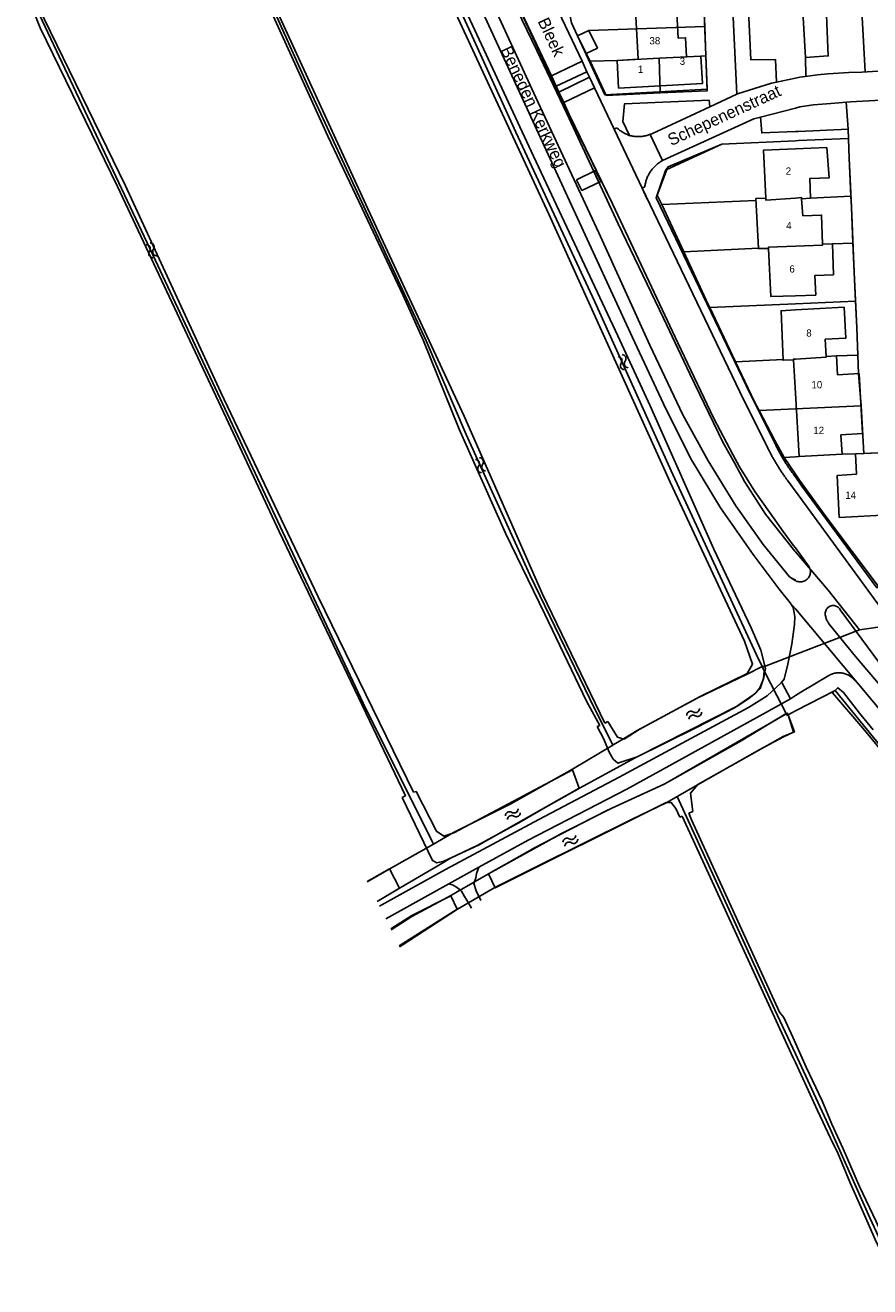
# Model space of a CAD drawing. Extents: x 123992 to 125854, y 449108 to 451911.
# Tile 12 of 175: x 124841 to 125015, y 449674 to 449936. Entities that reach past the tile are written whole.
import ezdxf
from ezdxf.enums import TextEntityAlignment as Align

# ---------------------------------------------------------------- set-up
doc = ezdxf.new("R2010")
doc.units = 0
for name, color, linetype in [('DEFAULT_113', 2, 'CONTINUOUS'), ('DEFAULT_117', 3, 'CONTINUOUS'), ('DEFAULT_21', 8, 'CONTINUOUS'), ('DEFAULT_22', 8, 'CONTINUOUS'), ('DEFAULT_4', 1, 'CONTINUOUS'), ('DEFAULT_48', 141, 'CONTINUOUS'), ('DEFAULT_6', 1, 'CONTINUOUS'), ('DEFAULT_79', 9, 'CONTINUOUS'), ('DEFAULT_87', 9, 'CONTINUOUS'), ('DEFAULT_99', 9, 'CONTINUOUS'), ('S05_WATER', 141, 'CONTINUOUS')]:
    doc.layers.add(name, color=color, linetype=linetype)

msp = doc.modelspace()

# ---------------------------------------------------------------- linework, layer by layer
at = {"layer": 'DEFAULT_21'}
for points in [[(124912.484, 449978.645), (124912.718, 449978.138), (124916.316, 449970.436), (124928.883, 449942.627), (124942.1, 449913.393), (124958.441, 449878.282), (124974.631, 449842.496), (124989.722, 449809.886), (124991.952, 449805.141), (124993.095, 449802.709)], [(124880.569, 449962.838), (124882.639, 449959.347), (124891.093, 449940.651), (124899.059, 449923.011), (124911.09, 449897.08), (124923.527, 449870.173), (124931.818, 449850.746), (124944.987, 449821.726), (124957.424, 449796.039), (124962.172, 449786.398)], [(124840.538, 449944.038), (124866.947, 449887.995), (124893.782, 449830.702), (124910.522, 449795.14), (124924.735, 449766.617), (124925.064, 449765.956)], [(124952.898, 449939.999), (124953.648, 449936.024), (124954.919, 449933.35)], [(124980.998, 449941.447), (124981.243, 449935.249)], [(124954.919, 449933.35), (124957.23, 449934.47), (124981.243, 449935.249)], [(124981.243, 449935.249), (124981.482, 449929.198)], [(124954.919, 449933.35), (124956.684, 449929.676), (124957.481, 449928.063)], [(124957.481, 449928.063), (124963.076, 449928.243), (124971.799, 449928.702)], [(124957.481, 449928.063), (124960.84, 449920.996), (124972.025, 449921.513)], [(124971.799, 449928.702), (124980.451, 449929.157), (124981.482, 449929.198)], [(124971.799, 449928.702), (124972.025, 449921.513)], [(124972.025, 449921.513), (124981.767, 449921.964), (124981.482, 449929.198)], [(124972.32, 449898.384), (124971.4, 449900.355), (124973.373, 449905.679), (124984.781, 449910.932), (125000, 449911.619)], [(125000, 449911.619), (125000.622, 449911.647), (125010.992, 449912.099), (125011.115, 449908.023), (125011.482, 449900.112)], [(124972.32, 449898.384), (124991.837, 449899.251), (124991.817, 449899.647), (124993.879, 449899.752), (124993.903, 449899.283), (125000, 449899.745)], [(124972.32, 449898.384), (124976.89, 449888.595)], [(125000, 449899.745), (125001.279, 449899.842), (125001.298, 449899.578)], [(125001.298, 449899.578), (125003.132, 449899.724), (125011.482, 449900.112)], [(125011.482, 449900.112), (125011.588, 449897.829), (125011.906, 449890.375)], [(125000, 449889.781), (125005.639, 449889.997), (125005.631, 449890.219)], [(125005.631, 449890.219), (125007.66, 449890.29), (125011.906, 449890.375)], [(125011.906, 449890.375), (125012.16, 449884.417), (125012.453, 449878.396)], [(124976.89, 449888.595), (124992.34, 449889.352), (124992.344, 449889.277), (124994.427, 449889.288), (124994.413, 449889.567), (125000, 449889.781)], [(124976.89, 449888.595), (124981.969, 449877.715), (124982.264, 449877.094)], [(124982.264, 449877.094), (125000, 449877.859)], [(125000, 449877.859), (125012.453, 449878.396)], [(125012.453, 449878.396), (125012.723, 449872.843), (125012.928, 449867.226)], [(124982.264, 449877.094), (124987.609, 449865.829)], [(125000, 449866.391), (125006.386, 449866.802), (125006.377, 449866.951)], [(125006.377, 449866.951), (125008.493, 449867.075), (125012.928, 449867.226)], [(125012.928, 449867.226), (125013.068, 449863.381), (125013.59, 449856.685)], [(124987.609, 449865.829), (124997.456, 449866.301), (124997.462, 449866.16), (124999.578, 449866.25), (124999.571, 449866.363), (125000, 449866.391)], [(124987.609, 449865.829), (124991.547, 449857.528), (124992.493, 449855.715)], [(125000, 449856.06), (125013.59, 449856.685)], [(125013.59, 449856.685), (125014.155, 449846.849)], [(124992.493, 449855.715), (125000, 449856.06)], [(124992.493, 449855.715), (124995.725, 449849.519), (124997.694, 449846.012)], [(124997.694, 449846.012), (125000, 449846.156)], [(125000, 449842.548), (124997.694, 449846.012)], [(125014.155, 449846.849), (125018.747, 449847.074), (125021.403, 449847.256), (125022.143, 449833.738), (125022.393, 449823.106), (125017.21, 449819.282), (125006.308, 449833.779), (125000.839, 449841.288), (125000, 449842.548)], [(125000, 449846.156), (125000.804, 449846.206)], [(125000.804, 449846.206), (125009.664, 449846.725), (125012.469, 449846.766), (125014.155, 449846.849)], [(125000, 449805.173), (125013.301, 449810.313)], [(124993.62, 449802.708), (125000, 449805.173)], [(124913.376, 449754.069), (124918.137, 449756.882), (124926.994, 449762.083), (124928.563, 449763.004), (124934.138, 449765.677), (124942.714, 449770.374), (124947.69, 449773.223), (124955.416, 449777.62), (124966.667, 449783.717), (124979.493, 449790.062), (124987.418, 449794.16), (124991.194, 449796.784), (124992.719, 449798.183), (124993.419, 449800.233), (124993.548, 449801.827)], [(124962.292, 449786.469), (124964.393, 449787.718), (124967.218, 449789.492), (124979.794, 449796.263), (124989.87, 449801.06), (124993.095, 449802.709)], [(124993.548, 449801.827), (124993.095, 449802.709)], [(124993.62, 449802.708), (124993.095, 449802.709)], [(124998.098, 449792.977), (124996.168, 449796.732), (124993.548, 449801.827)], [(125000, 449793.505), (125008.234, 449797.745), (125020.454, 449782.766), (125028.534, 449772.124), (125034.053, 449762.664), (125040.754, 449750.247), (125068.149, 449690.529), (125070.23, 449685.889)], [(124916.305, 449748.193), (124920.61, 449750.931), (124928.786, 449755.353), (124930, 449756.05), (124936.437, 449759.75), (124946.088, 449765.247), (124951.288, 449767.946), (124960.964, 449772.892), (124972.84, 449778.363), (124988.767, 449787.358), (124998.098, 449792.977)], [(124975.494, 449775.804), (124975.639, 449775.887), (124979.715, 449778.186), (124992.666, 449785.557), (124997.566, 449788.18), (124999.617, 449789.129), (124998.519, 449792.742)], [(124998.519, 449792.742), (124998.282, 449792.621), (124998.098, 449792.977)], [(124998.519, 449792.742), (125000, 449793.505)], [(124925.064, 449765.956), (124929.214, 449768.329), (124941.09, 449774.276), (124953.842, 449781.446), (124962.172, 449786.398)], [(124962.172, 449786.398), (124962.292, 449786.469)], [(124918.054, 449744.685), (124918.609, 449745.031), (124930.06, 449752.427), (124937.761, 449756.924), (124946.337, 449761.222), (124966.063, 449771.015), (124973.364, 449774.588), (124975.494, 449775.804)], [(124975.494, 449775.804), (124985.086, 449754.856), (124995.752, 449731.594), (125000, 449722.467)], [(124911.352, 449758.129), (124915.888, 449760.759), (124925.064, 449765.956)], [(125000, 449722.467), (125007.205, 449706.988), (125015.417, 449688.56), (125023.577, 449670.976), (125026.971, 449663.403)]]:
    msp.add_lwpolyline(points, dxfattribs=at)
at = {"layer": 'DEFAULT_22'}
for points in [[(124939.305, 449945.199), (124946.486, 449930.302), (124952.655, 449917.224), (124963.295, 449894.395), (124972.71, 449874.841), (124978.13, 449863.313), (124985.048, 449849.035), (124987.396, 449844.909), (124989.469, 449841.009), (124993.815, 449834.257), (124999.888, 449826.629)], [(124999.888, 449826.629), (125000, 449826.498)], [(125000, 449826.498), (125006.811, 449818.511), (125013.301, 449810.313)], [(125013.301, 449810.313), (125019.508, 449811.241), (125023.425, 449810.162)]]:
    msp.add_lwpolyline(points, dxfattribs=at)
at = {"layer": 'DEFAULT_4'}
for points in [[(124966.259, 449956.696), (124966.414, 449953.798), (124966.09, 449953.781), (124967.44, 449928.476), (124963.076, 449928.243), (124963.381, 449922.531), (124980.755, 449923.457), (124980.451, 449929.157), (124977.461, 449928.998)], [(124975.753, 449932.862), (124974.619, 449954.109), (124973.442, 449954.046), (124973.281, 449957.07)], [(124977.461, 449928.998), (124977.25, 449932.942), (124975.753, 449932.862)], [(125000, 449909.938), (124993.376, 449909.648), (124993.879, 449899.752), (124991.817, 449899.647), (124992.344, 449889.277), (124994.427, 449889.288), (124994.934, 449879.326), (125000, 449879.499)], [(125000, 449879.499), (125004.201, 449879.642), (125004.058, 449883.727), (125007.885, 449883.861), (125007.66, 449890.29), (125005.631, 449890.219), (125005.421, 449896.225), (125001.556, 449896.09), (125001.298, 449899.578), (125003.132, 449899.724), (125002.991, 449903.761), (125006.987, 449903.901), (125006.508, 449910.224)], [(125006.508, 449910.224), (125000, 449909.938)], [(125000, 449876.572), (124997.029, 449876.408), (124997.462, 449866.16), (124999.578, 449866.25), (125000, 449859.359)], [(125013.92, 449850.947), (125013.191, 449863.388), (125008.724, 449863.127), (125008.493, 449867.075), (125006.377, 449866.951), (125006.17, 449870.488), (125010.463, 449870.739), (125010.088, 449877.131), (125000, 449876.572)], [(125000, 449859.359), (125000.804, 449846.206), (125009.664, 449846.725), (125009.432, 449850.684), (125013.92, 449850.947)], [(125019.383, 449834.114), (125018.747, 449847.074), (125012.469, 449846.766), (125012.674, 449842.58), (125008.646, 449842.247), (125009.069, 449833.609), (125019.383, 449834.114)]]:
    msp.add_lwpolyline(points, dxfattribs=at)
at = {"layer": 'DEFAULT_48'}
for points in [[(124911.466, 449976.663), (124882.423, 449962.958), (124881.907, 449962.336), (124881.95, 449961.637), (124892.096, 449939.735), (124911.44, 449897.524), (124931.388, 449854.576), (124947.627, 449817.683), (124960.518, 449791.017)], [(124881.156, 449960.672), (124882.484, 449958.843), (124890.149, 449941.342), (124903.188, 449912.584), (124910.281, 449897.578), (124918.768, 449879.543), (124923.013, 449870.156), (124930.382, 449851.875), (124939.946, 449830.369), (124948.128, 449813.53), (124956.734, 449795.516), (124959.499, 449790.525)], [(124928.43, 449945.698), (124945.771, 449908.432), (124963.21, 449871.204), (124969.941, 449856.676), (124983.144, 449827.038), (124990.863, 449810.698), (124992.866, 449806.073), (124993.823, 449802.323), (124993.375, 449800.183), (124992.605, 449798.281), (124991.81, 449797.278), (124990.377, 449796.072), (124988.106, 449794.541), (124967.268, 449784.004), (124963.236, 449782.705), (124962.272, 449783.559), (124961.445, 449784.973), (124960.332, 449787.664), (124958.979, 449790.274)], [(124841.525, 449940.158), (124843.621, 449934.986), (124859.62, 449902.147), (124882.171, 449854.199), (124893.125, 449830.663), (124919.283, 449775.915)], [(124920.927, 449776.715), (124901.189, 449817.161), (124881.065, 449859.487), (124861.299, 449902.276), (124841.873, 449942.198)], [(124961.189, 449791.342), (124963.169, 449788.118), (124964.53, 449787.686), (124967.639, 449789.64), (124980.319, 449796.478), (124990.03, 449801.304), (124991.121, 449803.188), (124989.497, 449807.974), (124974.098, 449840.916), (124948.97, 449896.402), (124929.709, 449937.994)], [(125017.965, 449785.107), (125013.958, 449789.969), (125007.708, 449797.302), (125008.774, 449798.334), (125009.948, 449797.308), (125013.259, 449793.09), (125016.136, 449789.615)], [(124978.742, 449772.701), (124978.301, 449776.471), (124979.811, 449778.277), (124997.493, 449788.238), (124999.787, 449789.209), (124998.388, 449793.056), (124972.993, 449778.42), (124961.984, 449773.348), (124951.595, 449768.12), (124936.424, 449759.77), (124937.857, 449756.861), (124973.253, 449774.526), (124974.293, 449774.532), (124975.258, 449773.338), (124976.101, 449771.494)], [(124918.551, 449775.559), (124924.894, 449762.527), (124925.756, 449762.091), (124927.214, 449762.419), (124934.354, 449765.713), (124955.206, 449777.529), (124953.847, 449781.297), (124929.304, 449768.243), (124927.229, 449767.553), (124925.684, 449768.623), (124921.463, 449776.813)], [(124976.565, 449771.707), (124999.568, 449721.664)], [(124977.951, 449772.344), (124978.488, 449770.978), (124996.741, 449731.119), (124997.586, 449730.003), (124999.446, 449725.919)], [(124913.395, 449754.031), (124918.025, 449756.817), (124915.927, 449760.782), (124911.336, 449758.162)], [(124917.979, 449744.834), (124929.983, 449752.485), (124928.649, 449755.235), (124920.593, 449751.117), (124916.21, 449748.384)], [(124999.999, 449724.679), (125000, 449724.677)], [(125000, 449724.677), (125002.2, 449719.766), (125005.533, 449712.731), (125007.581, 449707.921), (125009.886, 449702.812), (125013.274, 449694.997), (125016.745, 449687.781), (125020.47, 449679.444), (125024.454, 449671.046)], [(124999.999, 449720.726), (125000, 449720.724)], [(125000, 449720.724), (125004.6, 449710.758), (125007.242, 449705.025), (125008.88, 449701.819), (125011.339, 449695.768), (125013.822, 449690.197), (125016.521, 449684.025), (125018.258, 449680.537), (125021.173, 449673.965)]]:
    msp.add_lwpolyline(points, dxfattribs=at)
at = {"layer": 'DEFAULT_6'}
for points in [[(124956.701, 449929.684), (124959.008, 449930.804), (124957.23, 449934.47), (124954.917, 449933.349)], [(124954.917, 449933.349), (124956.701, 449929.684)]]:
    msp.add_lwpolyline(points, dxfattribs=at)
at = {"layer": 'DEFAULT_79'}
for points in [[(124955.819, 449928.072), (124949.474, 449925.074)], [(124956.832, 449925.913), (124950.437, 449922.902)], [(124957.378, 449924.78), (124951.004, 449921.706)], [(124952.059, 449919.545), (124958.402, 449922.567)], [(124962.474, 449914.028), (124963.04, 449914.269)], [(124963.04, 449914.269), (124963.191, 449914.138), (124963.345, 449914.01), (124963.502, 449913.886), (124963.662, 449913.766), (124963.825, 449913.65), (124963.99, 449913.538), (124964.159, 449913.43), (124964.33, 449913.327), (124964.504, 449913.227), (124964.679, 449913.132), (124964.858, 449913.042), (124965.038, 449912.956), (124965.221, 449912.874), (124965.405, 449912.797), (124965.592, 449912.724), (124965.679, 449912.692)], [(124969.94, 449912.939), (124972.469, 449907.489)], [(124972.469, 449907.489), (124972.294, 449907.391), (124972.123, 449907.289), (124971.954, 449907.182), (124971.788, 449907.069), (124971.626, 449906.953), (124971.467, 449906.831), (124971.312, 449906.705), (124971.16, 449906.575), (124971.012, 449906.44), (124970.868, 449906.302), (124970.728, 449906.159), (124970.592, 449906.012), (124970.461, 449905.862), (124970.333, 449905.707), (124970.21, 449905.549), (124970.092, 449905.388), (124969.979, 449905.224), (124969.87, 449905.056), (124969.766, 449904.885), (124969.667, 449904.711), (124969.573, 449904.535), (124969.484, 449904.356), (124969.4, 449904.174), (124969.321, 449903.99), (124969.248, 449903.804), (124969.18, 449903.616), (124969.117, 449903.426), (124969.06, 449903.234), (124969.009, 449903.041), (124968.963, 449902.846), (124968.922, 449902.651), (124968.887, 449902.454), (124968.858, 449902.256), (124968.837, 449902.08)], [(124968.837, 449902.08), (124968.286, 449901.773)], [(124960.518, 449791.017), (124961.189, 449791.342)], [(124958.979, 449790.274), (124959.499, 449790.525)], [(124918.551, 449775.559), (124919.283, 449775.915)], [(124920.927, 449776.715), (124921.463, 449776.813)], [(124977.951, 449772.344), (124978.742, 449772.701)], [(124976.101, 449771.494), (124976.565, 449771.707)], [(124934.437, 449761.178), (124928.218, 449757.71)]]:
    msp.add_lwpolyline(points, dxfattribs=at)
at = {"layer": 'DEFAULT_87'}
for points in [[(124999.446, 449725.919), (125000, 449724.677)], [(124999.568, 449721.664), (125000, 449720.724)]]:
    msp.add_lwpolyline(points, dxfattribs=at)
at = {"layer": 'DEFAULT_99'}
for points in [[(124909.623, 450000), (124909.623, 449999.999), (124921.974, 449973.294), (124929.15, 449957.448), (124930.078, 449955.835), (124931.267, 449954.083), (124932.473, 449952.871), (124932.857, 449951.974), (124933.064, 449950.477), (124933.492, 449948.781), (124934.323, 449946.608), (124946.289, 449920.6), (124959.324, 449892.56), (124969.838, 449869.242), (124976.707, 449854.834), (124981.972, 449845.312), (124987.656, 449836.032), (124993.295, 449827.991), (124998.766, 449821.307), (124999.468, 449820.872), (125000, 449820.641)], [(124921.624, 450000), (124955.819, 449928.072)], [(124920.13, 449971.093), (124920.49, 449970.309), (124932.596, 449944.102), (124949.999, 449906.236), (124966.251, 449870.841), (124973.163, 449856.093), (124978.493, 449845.514), (124984.48, 449835.557), (124991.246, 449825.922), (124996.66, 449818.759), (124998.953, 449815.894)], [(125003.81, 449964.72), (125013.396, 449944.836), (125014.447, 449925.894)], [(125000, 449959.365), (125000.576, 449958.782), (125000.961, 449952.688), (125001.208, 449944.336), (125006.148, 449944.441), (125006.801, 449929.196), (125002.102, 449928.852), (125002.145, 449925.036)], [(124981.753, 449922.319), (124980.369, 449957.397), (124973.281, 449957.07)], [(124996.074, 449923.764), (124995.868, 449928.431), (124990.79, 449928.344), (124989.402, 449957.804), (124986.125, 449957.647), (124987.905, 449921.254)], [(124936.978, 449951.477), (124949.474, 449925.074)], [(125001.208, 449944.336), (125002.102, 449928.852)], [(125000, 449827.271), (124999.552, 449827.883), (124997.48, 449830.69), (124994.62, 449834.711), (124991.581, 449838.95), (124988.436, 449844.046), (124987.023, 449846.617), (124983.148, 449854.068), (124975.692, 449869.791), (124962.113, 449898.547), (124951.022, 449921.464), (124941.261, 449942.357)], [(124953.627, 449936.026), (124960.567, 449921.148), (124981.753, 449922.319)], [(125000, 449924.581), (125000.928, 449924.773), (125002.568, 449924.962), (125004.611, 449925.289), (125006.751, 449925.495), (125011.051, 449925.768), (125013.732, 449925.851), (125020.332, 449926.249), (125041.911, 449927.069), (125047.051, 449927.337), (125056.791, 449927.755), (125065.412, 449928.159), (125076.772, 449928.727), (125081.531, 449928.936), (125086.852, 449929.222), (125092.351, 449929.346), (125095.098, 449929.539)], [(124956.832, 449925.913), (124955.819, 449928.072)], [(124949.474, 449925.074), (124950.437, 449922.902)], [(124957.378, 449924.78), (124956.832, 449925.913)], [(124958.402, 449922.567), (124957.378, 449924.78)], [(124996.074, 449923.764), (125000, 449924.581)], [(124950.437, 449922.902), (124951.004, 449921.706)], [(124951.004, 449921.706), (124952.059, 449919.545)], [(124962.474, 449914.028), (124958.402, 449922.567)], [(124987.905, 449921.254), (124988.047, 449921.319), (124995.052, 449923.552), (124996.074, 449923.764)], [(125000.927, 449918.618), (125003.77, 449919.079), (125007.37, 449919.317), (125011.432, 449919.691), (125019.032, 449920.102), (125034.452, 449920.823), (125046.273, 449921.347), (125054.091, 449921.657), (125074.392, 449922.607), (125087.432, 449923.243), (125096.106, 449923.534)], [(124952.059, 449919.545), (124953.816, 449915.691)], [(124982.116, 449920.048), (124964.595, 449919.231), (124964.29, 449915.625), (124965.679, 449912.692)], [(124982.278, 449918.662), (124982.116, 449920.048)], [(124982.278, 449918.662), (124987.905, 449921.254)], [(125010.5, 449919.605), (125010.935, 449913.999), (125011.115, 449908.023), (125011.588, 449897.829), (125012.16, 449884.417), (125012.723, 449872.843), (125013.068, 449863.381)], [(124982.278, 449918.662), (124970.434, 449913.106), (124969.94, 449912.939)], [(124991.392, 449916.121), (124992.766, 449916.481)], [(124992.766, 449916.481), (125000, 449918.375)], [(124992.766, 449916.481), (124993.025, 449913.233), (125000, 449913.519)], [(125000, 449918.375), (125000.927, 449918.618)], [(125000, 449827.271), (124999.552, 449827.883), (124997.48, 449830.69), (124994.62, 449834.711), (124991.581, 449838.95), (124988.436, 449844.046), (124987.023, 449846.617), (124983.148, 449854.068), (124975.692, 449869.791), (124962.113, 449898.547), (124953.816, 449915.691)], [(124962.474, 449914.028), (124968.286, 449901.773)], [(124972.469, 449907.489), (124991.392, 449916.121)], [(125000, 449913.519), (125000.655, 449913.545), (125010.915, 449914.039)], [(124965.679, 449912.692), (124965.873, 449912.643), (124966.068, 449912.6), (124966.265, 449912.563), (124966.462, 449912.531), (124966.661, 449912.506), (124966.86, 449912.486), (124967.059, 449912.472), (124967.259, 449912.464), (124967.459, 449912.462), (124967.659, 449912.465), (124967.859, 449912.475), (124968.058, 449912.49), (124968.257, 449912.511), (124968.455, 449912.538), (124968.652, 449912.571), (124968.849, 449912.61), (124969.044, 449912.654), (124969.237, 449912.704), (124969.429, 449912.76), (124969.62, 449912.821), (124969.808, 449912.888), (124969.94, 449912.939)], [(124984.781, 449910.932), (125000, 449911.619)], [(125000, 449911.619), (125000.622, 449911.647), (125010.982, 449912.099)], [(124984.781, 449910.932), (124973.644, 449906.216), (124973.12, 449905.428), (124971.204, 449899.789), (124990.654, 449859.181), (124995.681, 449849.102)], [(124954.711, 449903.543), (124958.632, 449905.419), (124959.743, 449903.153), (124955.795, 449901.319), (124954.711, 449903.543)], [(124968.286, 449901.773), (124969.336, 449899.49)], [(124968.286, 449901.773), (124988.48, 449859.624), (124994.3, 449847.942)], [(124995.681, 449849.102), (124995.766, 449848.921), (124995.852, 449848.74), (124995.939, 449848.56), (124996.027, 449848.381), (124996.116, 449848.202), (124996.206, 449848.023), (124996.297, 449847.845), (124996.389, 449847.667), (124996.481, 449847.49), (124996.575, 449847.313), (124996.67, 449847.137), (124996.766, 449846.962), (124996.862, 449846.786), (124996.96, 449846.612), (124997.058, 449846.438), (124997.158, 449846.264), (124997.258, 449846.091), (124997.359, 449845.919), (124997.462, 449845.747), (124997.565, 449845.576), (124997.669, 449845.405), (124997.774, 449845.234), (124997.88, 449845.065), (124997.987, 449844.896), (124998.094, 449844.727), (124998.203, 449844.559), (124998.312, 449844.392), (124998.423, 449844.225), (124998.534, 449844.059), (124998.647, 449843.894), (124998.76, 449843.729), (124998.874, 449843.564), (124998.989, 449843.401), (124999.104, 449843.238), (124999.221, 449843.075), (124999.339, 449842.913), (124999.457, 449842.752), (124999.576, 449842.592), (124999.634, 449842.515)], [(124994.3, 449847.942), (124994.389, 449847.763), (124994.479, 449847.584), (124994.569, 449847.406), (124994.66, 449847.228), (124994.753, 449847.05), (124994.846, 449846.873), (124994.939, 449846.697), (124995.034, 449846.52), (124995.129, 449846.345), (124995.225, 449846.169), (124995.322, 449845.994), (124995.42, 449845.82), (124995.518, 449845.646), (124995.618, 449845.472), (124995.718, 449845.299), (124995.819, 449845.126), (124995.92, 449844.954), (124996.023, 449844.782), (124996.126, 449844.611), (124996.23, 449844.44), (124996.335, 449844.27), (124996.44, 449844.1), (124996.547, 449843.93), (124996.654, 449843.761), (124996.761, 449843.593), (124996.87, 449843.425), (124996.979, 449843.257), (124997.089, 449843.09), (124997.2, 449842.924), (124997.312, 449842.758), (124997.424, 449842.593), (124997.537, 449842.428), (124997.651, 449842.263), (124997.766, 449842.099), (124997.881, 449841.936), (124997.997, 449841.773), (124998.114, 449841.611), (124998.231, 449841.449), (124998.35, 449841.288), (124998.469, 449841.127), (124998.476, 449841.117)], [(124998.476, 449841.117), (124999.937, 449839.101), (125000, 449839.015)], [(124999.634, 449842.515), (125000, 449841.977)], [(125000, 449841.977), (125001.306, 449840.056), (125016.866, 449818.984), (125022.393, 449823.106)], [(125000, 449839.015), (125022.894, 449807.783)], [(125000, 449827.271), (125002.866, 449823.346)], [(125000, 449820.513), (125000.18, 449820.425), (125000.367, 449820.355), (125000.56, 449820.303), (125000.757, 449820.269), (125000.956, 449820.255), (125001.156, 449820.259), (125001.355, 449820.282), (125001.55, 449820.324), (125001.741, 449820.385), (125001.925, 449820.463), (125002.1, 449820.558), (125002.266, 449820.67), (125002.421, 449820.797), (125002.563, 449820.938), (125002.69, 449821.092), (125002.803, 449821.257), (125002.899, 449821.432), (125002.978, 449821.616), (125003.04, 449821.806), (125003.083, 449822.001), (125003.107, 449822.199), (125003.113, 449822.399), (125003.099, 449822.599), (125003.066, 449822.796), (125003.015, 449822.989), (125002.946, 449823.177), (125002.859, 449823.357), (125002.841, 449823.39)], [(124998.766, 449821.307), (124999.851, 449820.603)], [(124999.851, 449820.603), (124999.925, 449820.556), (125000, 449820.513)], [(124998.953, 449815.894), (124999.538, 449814.918), (124999.681, 449814.16), (124999.867, 449813.102), (124999.795, 449811.424), (124999.297, 449807.345), (124998.457, 449803.226), (124997.673, 449800.125), (124997.065, 449799.346)], [(124998.953, 449815.894), (125000, 449814.647)], [(125000, 449814.647), (125013.077, 449799.086), (125019.048, 449791.854)], [(125009.282, 449814.47), (125009.177, 449814.64), (125009.052, 449814.796), (125008.909, 449814.936), (125008.751, 449815.058), (125008.579, 449815.159), (125008.395, 449815.239), (125008.204, 449815.297), (125008.007, 449815.33), (125007.807, 449815.34), (125007.608, 449815.325), (125007.412, 449815.287), (125007.222, 449815.225), (125007.041, 449815.141), (125006.871, 449815.035), (125006.715, 449814.91), (125006.576, 449814.766), (125006.455, 449814.607), (125006.354, 449814.435), (125006.275, 449814.251), (125006.218, 449814.06), (125006.185, 449813.862), (125006.176, 449813.663), (125006.191, 449813.463), (125006.198, 449813.42)], [(125017.257, 449803.636), (125009.282, 449814.47)], [(125006.198, 449813.42), (125006.232, 449813.223), (125006.276, 449813.028), (125006.329, 449812.835), (125006.392, 449812.645), (125006.465, 449812.459), (125006.546, 449812.276), (125006.637, 449812.098), (125006.736, 449811.924), (125006.844, 449811.756), (125006.96, 449811.593), (125007.021, 449811.514)], [(125019.539, 449796.448), (125012.476, 449804.766), (125007.021, 449811.514)], [(125011.66, 449800.452), (125011.505, 449800.578), (125011.344, 449800.697), (125011.177, 449800.807), (125011.005, 449800.909), (125010.828, 449801.003), (125010.647, 449801.087), (125010.462, 449801.163), (125010.273, 449801.23), (125010.082, 449801.287), (125009.888, 449801.334), (125009.691, 449801.372), (125009.493, 449801.4), (125009.294, 449801.419), (125009.094, 449801.428), (125008.894, 449801.426), (125008.695, 449801.415), (125008.496, 449801.395), (125008.298, 449801.364), (125008.102, 449801.324), (125007.909, 449801.274), (125007.718, 449801.215), (125007.53, 449801.146), (125007.346, 449801.068), (125007.165, 449800.981), (125006.99, 449800.886), (125006.951, 449800.863)], [(124913.875, 449753.067), (124914.346, 449753.342), (124927.563, 449760.683), (124946.882, 449771.012), (124963.51, 449779.769), (124978.324, 449787.798), (124990.306, 449794.253), (124994.152, 449796.671), (124997.065, 449799.346)], [(124997.065, 449799.346), (124997.169, 449799.442), (124999.012, 449796.056)], [(125001.131, 449797.423), (125006.951, 449800.863)], [(125011.66, 449800.452), (125013.077, 449799.086)], [(124999.012, 449796.056), (125000, 449796.693)], [(125000, 449796.693), (125001.131, 449797.423)], [(124999.012, 449796.056), (124994.049, 449793.254), (124975.847, 449783.27), (124965.122, 449777.341), (124944.645, 449766.725), (124934.437, 449761.178)], [(124934.437, 449761.178), (124933.984, 449759.857), (124933.809, 449758.977), (124933.455, 449757.797), (124933.922, 449756.281), (124934.892, 449754.228)], [(124928.218, 449757.71), (124915.189, 449750.432)], [(124932.941, 449752.64), (124932.174, 449753.974), (124931.489, 449755.089), (124930.843, 449756.185), (124930.02, 449756.86), (124929.119, 449757.415), (124928.218, 449757.71)]]:
    msp.add_lwpolyline(points, dxfattribs=at)
at = {"layer": 'S05_WATER'}
for points in [[(124867.082, 449889.132), (124867.178, 449889.307), (124867.23, 449889.499), (124867.236, 449889.699), (124867.195, 449889.894), (124867.11, 449890.075), (124866.985, 449890.23), (124866.828, 449890.353), (124866.646, 449890.435), (124866.45, 449890.472), (124866.413, 449890.474)], [(124866.276, 449888.73), (124866.372, 449888.905), (124866.424, 449889.098), (124866.43, 449889.297), (124866.39, 449889.493), (124866.305, 449889.673), (124866.18, 449889.829), (124866.022, 449889.951), (124865.84, 449890.033), (124865.644, 449890.071), (124865.607, 449890.073)], [(124866.276, 449888.73), (124866.18, 449888.555), (124866.128, 449888.363), (124866.122, 449888.163), (124866.163, 449887.968), (124866.248, 449887.787), (124866.373, 449887.632), (124866.53, 449887.509), (124866.712, 449887.427), (124866.908, 449887.39), (124866.945, 449887.388)], [(124867.082, 449889.132), (124866.986, 449888.957), (124866.934, 449888.764), (124866.928, 449888.565), (124866.968, 449888.369), (124867.053, 449888.189), (124867.178, 449888.033), (124867.336, 449887.911), (124867.518, 449887.829), (124867.714, 449887.791), (124867.751, 449887.789)], [(124963.935, 449865.574), (124964.036, 449865.747), (124964.093, 449865.938), (124964.104, 449866.137), (124964.068, 449866.334), (124963.988, 449866.516), (124963.867, 449866.675), (124963.712, 449866.801), (124963.532, 449866.888), (124963.338, 449866.931), (124963.3, 449866.933)], [(124964.751, 449865.956), (124964.851, 449866.128), (124964.908, 449866.319), (124964.919, 449866.519), (124964.883, 449866.715), (124964.803, 449866.897), (124964.682, 449867.056), (124964.528, 449867.182), (124964.348, 449867.269), (124964.153, 449867.312), (124964.116, 449867.314)], [(124963.935, 449865.574), (124963.835, 449865.402), (124963.778, 449865.211), (124963.767, 449865.011), (124963.803, 449864.815), (124963.883, 449864.633), (124964.004, 449864.474), (124964.158, 449864.348), (124964.338, 449864.261), (124964.533, 449864.218), (124964.57, 449864.216)], [(124964.751, 449865.956), (124964.65, 449865.783), (124964.593, 449865.592), (124964.582, 449865.393), (124964.618, 449865.196), (124964.698, 449865.014), (124964.819, 449864.855), (124964.974, 449864.729), (124965.154, 449864.642), (124965.348, 449864.599), (124965.386, 449864.597)], [(124935.235, 449844.589), (124935.337, 449844.761), (124935.397, 449844.951), (124935.411, 449845.15), (124935.377, 449845.347), (124935.299, 449845.53), (124935.18, 449845.691), (124935.027, 449845.819), (124934.849, 449845.908), (124934.654, 449845.953), (124934.617, 449845.956)], [(124934.415, 449844.219), (124934.517, 449844.39), (124934.577, 449844.58), (124934.59, 449844.779), (124934.557, 449844.976), (124934.479, 449845.16), (124934.36, 449845.32), (124934.207, 449845.448), (124934.029, 449845.537), (124933.834, 449845.582), (124933.797, 449845.585)], [(124934.415, 449844.219), (124934.313, 449844.047), (124934.253, 449843.857), (124934.239, 449843.658), (124934.273, 449843.461), (124934.351, 449843.278), (124934.47, 449843.117), (124934.623, 449842.989), (124934.801, 449842.9), (124934.996, 449842.855), (124935.033, 449842.852)], [(124935.235, 449844.589), (124935.133, 449844.418), (124935.073, 449844.228), (124935.06, 449844.029), (124935.093, 449843.832), (124935.171, 449843.648), (124935.29, 449843.488), (124935.443, 449843.36), (124935.621, 449843.271), (124935.816, 449843.226), (124935.853, 449843.223)], [(124978.83, 449793.307), (124979.009, 449793.219), (124979.203, 449793.174), (124979.403, 449793.176), (124979.597, 449793.225), (124979.774, 449793.317), (124979.924, 449793.448), (124980.04, 449793.61), (124980.115, 449793.795), (124980.144, 449793.992), (124980.145, 449794.03)], [(124978.83, 449793.307), (124978.651, 449793.396), (124978.457, 449793.441), (124978.257, 449793.439), (124978.064, 449793.39), (124977.887, 449793.298), (124977.736, 449793.167), (124977.621, 449793.005), (124977.546, 449792.82), (124977.516, 449792.622), (124977.516, 449792.585)], [(124979.264, 449792.519), (124979.085, 449792.607), (124978.891, 449792.652), (124978.691, 449792.65), (124978.497, 449792.601), (124978.32, 449792.509), (124978.17, 449792.378), (124978.054, 449792.216), (124977.979, 449792.031), (124977.95, 449791.834), (124977.949, 449791.796)], [(124979.264, 449792.519), (124979.443, 449792.43), (124979.637, 449792.385), (124979.837, 449792.387), (124980.03, 449792.436), (124980.207, 449792.528), (124980.358, 449792.659), (124980.473, 449792.821), (124980.548, 449793.006), (124980.578, 449793.204), (124980.578, 449793.241)], [(124941.279, 449772.517), (124941.1, 449772.606), (124940.906, 449772.651), (124940.706, 449772.649), (124940.513, 449772.601), (124940.336, 449772.509), (124940.185, 449772.379), (124940.069, 449772.216), (124939.994, 449772.031), (124939.964, 449771.834), (124939.963, 449771.797)], [(124941.279, 449772.517), (124941.458, 449772.428), (124941.652, 449772.383), (124941.852, 449772.384), (124942.045, 449772.432), (124942.222, 449772.524), (124942.373, 449772.655), (124942.489, 449772.817), (124942.564, 449773.002), (124942.594, 449773.199), (124942.595, 449773.237)], [(124941.711, 449771.727), (124941.532, 449771.816), (124941.338, 449771.861), (124941.138, 449771.86), (124940.945, 449771.812), (124940.768, 449771.72), (124940.617, 449771.589), (124940.501, 449771.427), (124940.426, 449771.242), (124940.396, 449771.045), (124940.395, 449771.007)], [(124941.711, 449771.727), (124941.89, 449771.638), (124942.084, 449771.593), (124942.284, 449771.595), (124942.477, 449771.643), (124942.654, 449771.735), (124942.805, 449771.865), (124942.921, 449772.028), (124942.996, 449772.213), (124943.026, 449772.41), (124943.027, 449772.447)], [(124953.189, 449767.025), (124953.367, 449766.934), (124953.561, 449766.887), (124953.76, 449766.887), (124953.954, 449766.933), (124954.132, 449767.023), (124954.284, 449767.152), (124954.402, 449767.313), (124954.479, 449767.497), (124954.511, 449767.694), (124954.512, 449767.731)], [(124953.189, 449767.025), (124953.011, 449767.116), (124952.817, 449767.163), (124952.618, 449767.163), (124952.424, 449767.117), (124952.246, 449767.027), (124952.094, 449766.898), (124951.976, 449766.737), (124951.899, 449766.553), (124951.867, 449766.356), (124951.866, 449766.318)], [(124953.613, 449766.231), (124953.435, 449766.322), (124953.241, 449766.369), (124953.042, 449766.369), (124952.848, 449766.323), (124952.67, 449766.233), (124952.518, 449766.104), (124952.4, 449765.943), (124952.323, 449765.759), (124952.291, 449765.562), (124952.29, 449765.525)], [(124953.613, 449766.231), (124953.791, 449766.14), (124953.985, 449766.093), (124954.184, 449766.093), (124954.378, 449766.139), (124954.556, 449766.229), (124954.708, 449766.358), (124954.826, 449766.519), (124954.903, 449766.703), (124954.935, 449766.9), (124954.936, 449766.938)]]:
    msp.add_lwpolyline(points, dxfattribs=at)

# ---------------------------------------------------------------- texts
at = {"layer": 'DEFAULT_113'}
for s, p in [('38', (124970.902, 449932.321)), ('1', (124967.946, 449926.421)), ('3', (124976.607, 449928.085)), ('2', (124998.558, 449905.331)), ('4', (124998.653, 449894.054)), ('6', (124999.322, 449885.07)), ('8', (125002.81, 449871.796)), ('10', (125004.443, 449861.092)), ('12', (125004.825, 449851.63)), ('14', (125011.444, 449838.197))]:
    msp.add_text(s, height=1.5, dxfattribs=at).set_placement(p, align=Align.MIDDLE_CENTER)
at = {"layer": 'DEFAULT_117'}
for s, rotation, p in [('De Bleek', 295.07918, (124948.382, 449935.483)), ('Beneden Kerkweg', 295.07918, (124945.807, 449918.639)), ('Schepenenstraat', 24.71909, (124985.25, 449916.907))]:
    msp.add_text(s, height=2.5, rotation=rotation, dxfattribs=at).set_placement(p, align=Align.MIDDLE_CENTER)

doc.saveas('drawing.dxf')
